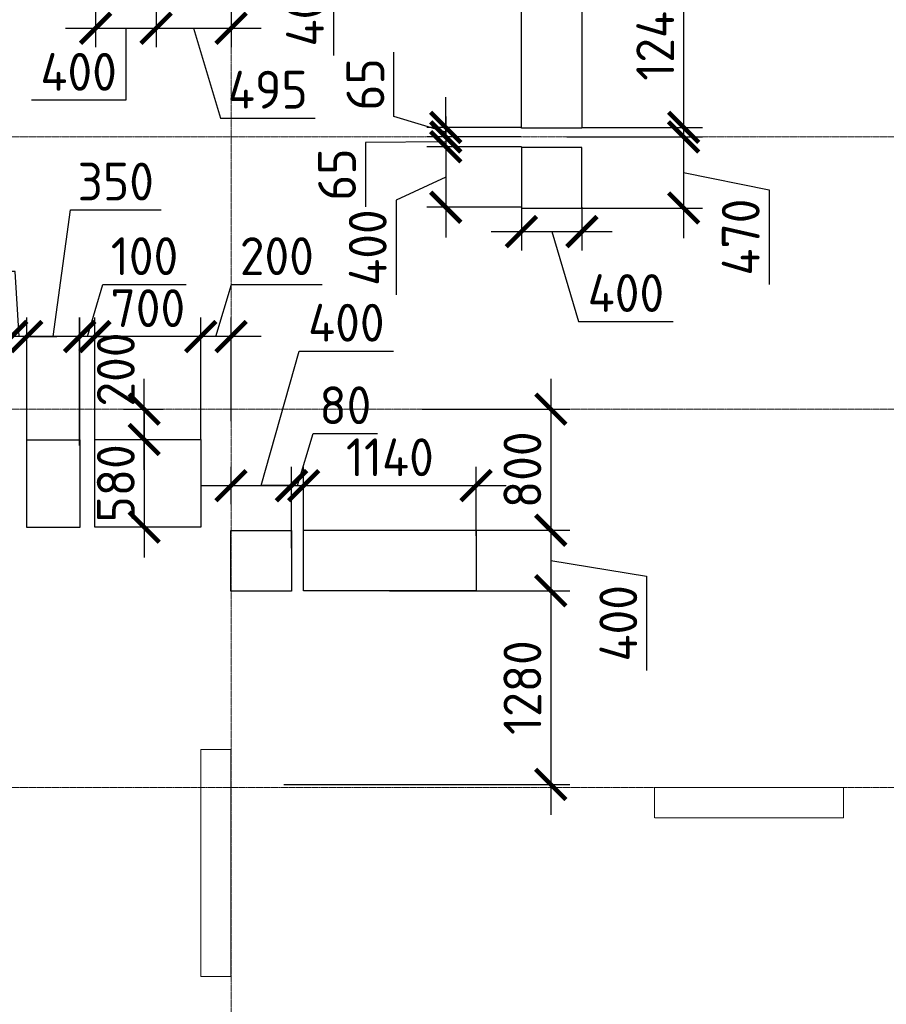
# Model space of a CAD drawing. Header units: millimetres. Extents: x -42044588 to 856694, y -806701 to 941911.
# Tile 39 of 256: x -156715 to -150986, y -427804 to -421296. Entities that reach past the tile are written whole.
import ezdxf

# ---------------------------------------------------------------- set-up
doc = ezdxf.new("R2010")
doc.units = ezdxf.units.MM
for name, pattern in [('______5', [1100, 800, -100, 100, -100]), ('DASHED', [7, 5, -2, 0]), ('осевая', [50.8, 31.75, -6.35, 6.35, -6.35])]:
    doc.linetypes.add(name, pattern=pattern)
doc.layers.add('Колонна_ бетон', color=7, linetype='Continuous', lineweight=50, true_color=0xb4b496)
for name, color, linetype, lineweight in [('Оси', 40, '______5', 18), ('Перекрытие ж_бетон', 1, 'Continuous', 30), ('РАЗМЕРЫ', 1, 'Continuous', 9)]:
    doc.layers.add(name, color=color, linetype=linetype, lineweight=lineweight)
doc.styles.add('GOST-2.304_Type-B', font='GOST_Common.ttf')
doc.dimstyles.new('СПДС', dxfattribs={"dimscale": 100, "dimtxt": 2.5, "dimasz": 2, "dimexe": 1.25, "dimexo": 0, "dimtad": 1, "dimdec": 0, "dimrnd": 5, "dimtxsty": 'GOST-2.304_Type-B', "dimblk": 'ARCHTICK', "dimcen": 2.5, "dimdle": 2, "dimclrd": 1, "dimclre": 1, "dimclrt": 1, "dimadec": 0, "dimazin": 2, "dimtfac": 0.75, "dimtdec": 0, "dimtmove": 1, "dimatfit": 3, "dimfxl": 0, "dimtolj": 1, "dimarcsym": 0})

# ---------------------------------------------------------------- blocks, each defined once
blk = doc.blocks.new('подложка стн 1-го этажа')
at = {"layer": 'Колонна_ бетон', "color": 252, "linetype": 'DASHED', "lineweight": 0, "ltscale": 0.5, "true_color": 0x939598, "transparency": 33554687}
for p, q in [((48643.8, 14861.8, -200), (48443.8, 14861.8, -200)), ((48443.8, 14861.8, -200), (48443.8, 14861.8, -200)), ((48443.8, 13361.8, -200), (48443.8, 14861.8, -200)), ((48643.8, 14861.8, -200), (48643.8, 14861.8, -200)), ((48643.8, 14861.8, -200), (48643.8, 13361.8, -200)), ((51443.8, 14411.8, -200), (51443.8, 14611.8, -200)), ((51443.8, 14611.8, -200), (51443.8, 14611.8, -200)), ((51443.8, 14611.8, -200), (52693.8, 14611.8, -200)), ((52693.8, 14611.8, -200), (52693.8, 14411.8, -200)), ((52693.8, 14611.8, -200), (52693.8, 14611.8, -200)), ((51443.8, 14411.8, -200), (51443.8, 14411.8, -200)), ((52693.8, 14411.8, -200), (51443.8, 14411.8, -200)), ((52693.8, 14411.8, -200), (52693.8, 14411.8, -200)), ((48443.8, 13361.8, -200), (48643.8, 13361.8, -200)), ((48443.8, 13361.8, -200), (48443.8, 13361.8, -200)), ((48643.8, 13361.8, -200), (48643.8, 13361.8, -200))]:
    blk.add_line(p, q, dxfattribs=at)
blk = doc.blocks.new('_ArchTick')
at = {"color": 0, "linetype": 'ByBlock', "const_width": 0.15}
blk.add_lwpolyline([(-0.5, -0.5), (0.5, 0.5)], dxfattribs=at)
blk = doc.blocks.new('*D4025')
at = {"layer": 'DEFPOINTS', "color": 0, "transparency": 16777216}
for p in [(-154917.9, -424375.8), (-155318, -424498.7), (-154917.9, -424789.5)]:
    blk.add_point(p, dxfattribs=at)
at = {"layer": 'РАЗМЕРЫ', "color": 1, "lineweight": -2, "transparency": 16777216}
for p, q in [((-155118, -424375.8), (-154868.2, -423486.4)), ((-154868.2, -423486.4), (-154243.2, -423486.4)), ((-155318, -424498.7), (-155318, -424250.8)), ((-154917.9, -424789.5), (-154917.9, -424250.8)), ((-155518, -424375.8), (-154717.9, -424375.8))]:
    blk.add_line(p, q, dxfattribs=at)
at = {"layer": 'РАЗМЕРЫ', "color": 1, "lineweight": -2, "transparency": 16777216, "xscale": 200, "yscale": 200, "zscale": 200, "rotation": 180}
blk.add_blockref('_ArchTick', (-155318, -424375.8), dxfattribs=at)
at = {"layer": 'РАЗМЕРЫ', "color": 1, "lineweight": -2, "transparency": 16777216, "xscale": 200, "yscale": 200, "zscale": 200}
blk.add_blockref('_ArchTick', (-154917.9, -424375.8), dxfattribs=at)
at = {"layer": 'РАЗМЕРЫ', "color": 1, "lineweight": 0, "transparency": 16777216, "insert": (-154555.7, -423298.9), "char_height": 250, "attachment_point": 5, "style": 'GOST-2.304_Type-B'}
blk.add_mtext('\\A1;400', dxfattribs=at)
blk = doc.blocks.new('*D4026')
at = {"layer": 'DEFPOINTS', "color": 0, "transparency": 16777216}
for p in [(-153097.8, -422070.7), (-153183.7, -422540.7), (-152325.9, -422540.7)]:
    blk.add_point(p, dxfattribs=at)
at = {"layer": 'РАЗМЕРЫ', "color": 1, "lineweight": -2, "transparency": 16777216}
for p, q in [((-152325.9, -421870.7), (-152325.9, -422740.7)), ((-153097.8, -422070.7), (-152200.9, -422070.7)), ((-152325.9, -422305.7), (-151760.7, -422420.7)), ((-151760.7, -422420.7), (-151760.7, -423045.7)), ((-153183.7, -422540.7), (-152200.9, -422540.7))]:
    blk.add_line(p, q, dxfattribs=at)
at = {"layer": 'РАЗМЕРЫ', "color": 1, "lineweight": -2, "transparency": 16777216, "xscale": 200, "yscale": 200, "zscale": 200}
for p, rotation in [((-152325.9, -422070.7), 90), ((-152325.9, -422540.7), 270)]:
    blk.add_blockref('_ArchTick', p, dxfattribs=dict(at, rotation=rotation))
at = {"layer": 'РАЗМЕРЫ', "color": 1, "lineweight": 0, "transparency": 16777216, "insert": (-151948.2, -422733.2), "char_height": 250, "attachment_point": 5, "rotation": 90, "style": 'GOST-2.304_Type-B'}
blk.add_mtext('\\A1;470', dxfattribs=at)
blk = doc.blocks.new('*D4027')
at = {"layer": 'DEFPOINTS', "color": 0, "transparency": 16777216}
for p in [(-156213, -420185.8, 4500), (-155813.4, -420238), (-155813.4, -421352.4)]:
    blk.add_point(p, dxfattribs=at)
at = {"layer": 'РАЗМЕРЫ', "color": 1, "lineweight": -2, "transparency": 16777216}
for p, q in [((-156213, -420185.8), (-156213, -421477.4)), ((-155813.4, -420238), (-155813.4, -421477.4)), ((-156413, -421352.4), (-155613.4, -421352.4)), ((-156013.2, -421352.4), (-156012.9, -421828.1)), ((-156012.9, -421828.1), (-156637.9, -421828.1))]:
    blk.add_line(p, q, dxfattribs=at)
at = {"layer": 'РАЗМЕРЫ', "color": 1, "lineweight": -2, "transparency": 16777216, "xscale": 200, "yscale": 200, "zscale": 200, "rotation": 180}
blk.add_blockref('_ArchTick', (-156213, -421352.4), dxfattribs=at)
at = {"layer": 'РАЗМЕРЫ', "color": 1, "lineweight": -2, "transparency": 16777216, "xscale": 200, "yscale": 200, "zscale": 200}
blk.add_blockref('_ArchTick', (-155813.4, -421352.4), dxfattribs=at)
at = {"layer": 'РАЗМЕРЫ', "color": 1, "lineweight": 0, "transparency": 16777216, "insert": (-156325.4, -421640.6), "char_height": 250, "attachment_point": 5, "style": 'GOST-2.304_Type-B'}
blk.add_mtext('\\A1;400', dxfattribs=at)
blk = doc.blocks.new('*D4055')
at = {"layer": 'DEFPOINTS', "color": 0, "transparency": 16777216}
for p in [(-155815.4, -420570.7), (-155564.3, -420970.7), (-155464, -420970.7)]:
    blk.add_point(p, dxfattribs=at)
at = {"layer": 'РАЗМЕРЫ', "color": 1, "lineweight": -2, "transparency": 16777216}
for p, q in [((-155464, -420370.7), (-155464, -421170.7)), ((-155815.4, -420570.7), (-155339, -420570.7)), ((-155464, -420770.7), (-154641.4, -420908.2)), ((-154641.4, -420908.2), (-154641.4, -421533.2)), ((-155564.3, -420970.7), (-155339, -420970.7))]:
    blk.add_line(p, q, dxfattribs=at)
at = {"layer": 'РАЗМЕРЫ', "color": 1, "lineweight": -2, "transparency": 16777216, "xscale": 200, "yscale": 200, "zscale": 200}
for p, rotation in [((-155464, -420570.7), 90), ((-155464, -420970.7), 270)]:
    blk.add_blockref('_ArchTick', p, dxfattribs=dict(at, rotation=rotation))
at = {"layer": 'РАЗМЕРЫ', "color": 1, "lineweight": 0, "transparency": 16777216, "insert": (-154828.9, -421220.7), "char_height": 250, "attachment_point": 5, "rotation": 90, "style": 'GOST-2.304_Type-B'}
blk.add_mtext('\\A1;400', dxfattribs=at)
blk = doc.blocks.new('*D4173')
at = {"layer": 'DEFPOINTS', "color": 0, "transparency": 16777216}
for p in [(-155813.4, -420238), (-155318, -420250.7), (-155318, -421352.4)]:
    blk.add_point(p, dxfattribs=at)
at = {"layer": 'РАЗМЕРЫ', "color": 1, "lineweight": -2, "transparency": 16777216}
for p, q in [((-155813.4, -420238), (-155813.4, -421477.4)), ((-155318, -420250.7), (-155318, -421477.4)), ((-156013.4, -421352.4), (-155118, -421352.4)), ((-155565.7, -421352.4), (-155387.6, -421946.1)), ((-155387.6, -421946.1), (-154762.6, -421946.1))]:
    blk.add_line(p, q, dxfattribs=at)
at = {"layer": 'РАЗМЕРЫ', "color": 1, "lineweight": -2, "transparency": 16777216, "xscale": 200, "yscale": 200, "zscale": 200, "rotation": 180}
blk.add_blockref('_ArchTick', (-155813.4, -421352.4), dxfattribs=at)
at = {"layer": 'РАЗМЕРЫ', "color": 1, "lineweight": -2, "transparency": 16777216, "xscale": 200, "yscale": 200, "zscale": 200}
blk.add_blockref('_ArchTick', (-155318, -421352.4), dxfattribs=at)
at = {"layer": 'РАЗМЕРЫ', "color": 1, "lineweight": 0, "transparency": 16777216, "insert": (-155075.1, -421758.6), "char_height": 250, "attachment_point": 5, "style": 'GOST-2.304_Type-B'}
blk.add_mtext('\\A1;495', dxfattribs=at)
blk = doc.blocks.new('*D4111')
at = {"layer": 'DEFPOINTS', "color": 0, "transparency": 16777216}
for p in [(-154837.7, -424375.8), (-154837.7, -424670.7), (-154917.9, -424789.5)]:
    blk.add_point(p, dxfattribs=at)
at = {"layer": 'РАЗМЕРЫ', "color": 1, "lineweight": -2, "transparency": 16777216}
for p, q in [((-154877.8, -424375.8), (-154774.7, -424032)), ((-154774.7, -424032), (-154349.7, -424032)), ((-154917.9, -424789.5), (-154917.9, -424250.8)), ((-154837.7, -424670.7), (-154837.7, -424250.8)), ((-154917.9, -424375.8), (-155117.9, -424375.8)), ((-154917.9, -424375.8), (-154837.7, -424375.8)), ((-154917.9, -424375.8), (-154837.7, -424375.8)), ((-154837.7, -424375.8), (-154637.7, -424375.8))]:
    blk.add_line(p, q, dxfattribs=at)
at = {"layer": 'РАЗМЕРЫ', "color": 1, "lineweight": -2, "transparency": 16777216, "xscale": 200, "yscale": 200, "zscale": 200}
blk.add_blockref('_ArchTick', (-154917.9, -424375.8), dxfattribs=at)
at = {"layer": 'РАЗМЕРЫ', "color": 1, "lineweight": -2, "transparency": 16777216, "xscale": 200, "yscale": 200, "zscale": 200, "rotation": 180}
blk.add_blockref('_ArchTick', (-154837.7, -424375.8), dxfattribs=at)
at = {"layer": 'РАЗМЕРЫ', "color": 1, "lineweight": 0, "transparency": 16777216, "insert": (-154562.2, -423844.5), "char_height": 250, "attachment_point": 5, "style": 'GOST-2.304_Type-B'}
blk.add_mtext('\\A1;80', dxfattribs=at)
blk = doc.blocks.new('*D4112')
at = {"layer": 'DEFPOINTS', "color": 0, "transparency": 16777216}
for p in [(-153697.9, -424375.8), (-154837.7, -424670.7), (-153697.9, -424707, -200)]:
    blk.add_point(p, dxfattribs=at)
at = {"layer": 'РАЗМЕРЫ', "color": 1, "lineweight": -2, "transparency": 16777216}
for p, q in [((-154837.7, -424670.7), (-154837.7, -424250.8)), ((-153697.9, -424707), (-153697.9, -424250.8)), ((-155037.7, -424375.8), (-153497.9, -424375.8))]:
    blk.add_line(p, q, dxfattribs=at)
at = {"layer": 'РАЗМЕРЫ', "color": 1, "lineweight": -2, "transparency": 16777216, "xscale": 200, "yscale": 200, "zscale": 200, "rotation": 180}
blk.add_blockref('_ArchTick', (-154837.7, -424375.8), dxfattribs=at)
at = {"layer": 'РАЗМЕРЫ', "color": 1, "lineweight": -2, "transparency": 16777216, "xscale": 200, "yscale": 200, "zscale": 200}
blk.add_blockref('_ArchTick', (-153697.9, -424375.8), dxfattribs=at)
at = {"layer": 'РАЗМЕРЫ', "color": 1, "lineweight": 0, "transparency": 16777216, "insert": (-154267.8, -424188.3), "char_height": 250, "attachment_point": 5, "style": 'GOST-2.304_Type-B'}
blk.add_mtext('\\A1;1140', dxfattribs=at)
blk = doc.blocks.new('*D4113')
at = {"layer": 'DEFPOINTS', "color": 0, "transparency": 16777216}
for p in [(-154055.1, -423870.7), (-154271.2, -424670.7), (-153204, -424670.7)]:
    blk.add_point(p, dxfattribs=at)
at = {"layer": 'РАЗМЕРЫ', "color": 1, "lineweight": -2, "transparency": 16777216}
for p, q in [((-153204, -423670.7), (-153204, -424870.7)), ((-154055.1, -423870.7), (-153079, -423870.7)), ((-154271.2, -424670.7), (-153079, -424670.7))]:
    blk.add_line(p, q, dxfattribs=at)
at = {"layer": 'РАЗМЕРЫ', "color": 1, "lineweight": -2, "transparency": 16777216, "xscale": 200, "yscale": 200, "zscale": 200}
for p, rotation in [((-153204, -423870.7), 90), ((-153204, -424670.7), 270)]:
    blk.add_blockref('_ArchTick', p, dxfattribs=dict(at, rotation=rotation))
at = {"layer": 'РАЗМЕРЫ', "color": 1, "lineweight": 0, "transparency": 16777216, "insert": (-153391.5, -424270.7), "char_height": 250, "attachment_point": 5, "rotation": 90, "style": 'GOST-2.304_Type-B'}
blk.add_mtext('\\A1;800', dxfattribs=at)
blk = doc.blocks.new('*D4114')
at = {"layer": 'DEFPOINTS', "color": 0, "transparency": 16777216}
for p in [(-154208.3, -424670.7), (-154271.2, -425070.7), (-153204, -425070.7)]:
    blk.add_point(p, dxfattribs=at)
at = {"layer": 'РАЗМЕРЫ', "color": 1, "lineweight": -2, "transparency": 16777216}
for p, q in [((-153204, -424470.7), (-153204, -425270.7)), ((-154208.3, -424670.7), (-153079, -424670.7)), ((-153204, -424870.7), (-152570.1, -424973.3)), ((-152570.1, -424973.3), (-152570.1, -425598.3)), ((-154271.2, -425070.7), (-153079, -425070.7))]:
    blk.add_line(p, q, dxfattribs=at)
at = {"layer": 'РАЗМЕРЫ', "color": 1, "lineweight": -2, "transparency": 16777216, "xscale": 200, "yscale": 200, "zscale": 200}
for p, rotation in [((-153204, -424670.7), 90), ((-153204, -425070.7), 270)]:
    blk.add_blockref('_ArchTick', p, dxfattribs=dict(at, rotation=rotation))
at = {"layer": 'РАЗМЕРЫ', "color": 1, "lineweight": 0, "transparency": 16777216, "insert": (-152757.6, -425285.8), "char_height": 250, "attachment_point": 5, "rotation": 90, "style": 'GOST-2.304_Type-B'}
blk.add_mtext('\\A1;400', dxfattribs=at)
blk = doc.blocks.new('*D4115')
at = {"layer": 'DEFPOINTS', "color": 0, "transparency": 16777216}
for p in [(-154243.7, -425070.7), (-154967.9, -426350.7), (-153204, -426350.7)]:
    blk.add_point(p, dxfattribs=at)
at = {"layer": 'РАЗМЕРЫ', "color": 1, "lineweight": -2, "transparency": 16777216}
for p, q in [((-153204, -424870.7), (-153204, -426550.7)), ((-154243.7, -425070.7), (-153079, -425070.7)), ((-154967.9, -426350.7), (-153079, -426350.7))]:
    blk.add_line(p, q, dxfattribs=at)
at = {"layer": 'РАЗМЕРЫ', "color": 1, "lineweight": -2, "transparency": 16777216, "xscale": 200, "yscale": 200, "zscale": 200}
for p, rotation in [((-153204, -425070.7), 90), ((-153204, -426350.7), 270)]:
    blk.add_blockref('_ArchTick', p, dxfattribs=dict(at, rotation=rotation))
at = {"layer": 'РАЗМЕРЫ', "color": 1, "lineweight": 0, "transparency": 16777216, "insert": (-153391.5, -425710.7), "char_height": 250, "attachment_point": 5, "rotation": 90, "style": 'GOST-2.304_Type-B'}
blk.add_mtext('\\A1;1280', dxfattribs=at)
blk = doc.blocks.new('*D4190')
at = {"layer": 'DEFPOINTS', "color": 0, "transparency": 16777216}
for p in [(-155517.8, -423390.3), (-155318, -423948.7), (-155517.8, -424070.7)]:
    blk.add_point(p, dxfattribs=at)
at = {"layer": 'РАЗМЕРЫ', "color": 1, "lineweight": -2, "transparency": 16777216}
for p, q in [((-155417.9, -423390.3), (-155314.8, -423046.5)), ((-155314.8, -423046.5), (-154714.8, -423046.5)), ((-155517.8, -424070.7), (-155517.8, -423265.3)), ((-155318, -423948.7), (-155318, -423265.3)), ((-155118, -423390.3), (-155717.8, -423390.3))]:
    blk.add_line(p, q, dxfattribs=at)
at = {"layer": 'РАЗМЕРЫ', "color": 1, "lineweight": -2, "transparency": 16777216, "xscale": 200, "yscale": 200, "zscale": 200, "rotation": 180}
blk.add_blockref('_ArchTick', (-155517.8, -423390.3), dxfattribs=at)
at = {"layer": 'РАЗМЕРЫ', "color": 1, "lineweight": -2, "transparency": 16777216, "xscale": 200, "yscale": 200, "zscale": 200}
blk.add_blockref('_ArchTick', (-155318, -423390.3), dxfattribs=at)
at = {"layer": 'РАЗМЕРЫ', "color": 1, "lineweight": 0, "transparency": 16777216, "insert": (-155014.8, -422859), "char_height": 250, "attachment_point": 5, "style": 'GOST-2.304_Type-B'}
blk.add_mtext('\\A1;200', dxfattribs=at)
blk = doc.blocks.new('*D4116')
at = {"layer": 'DEFPOINTS', "color": 0, "transparency": 16777216}
for p in [(-156217.7, -423390.3), (-155517.8, -423740.7), (-156217.7, -424070.7)]:
    blk.add_point(p, dxfattribs=at)
at = {"layer": 'РАЗМЕРЫ', "color": 1, "lineweight": -2, "transparency": 16777216}
for p, q in [((-156217.7, -424070.7), (-156217.7, -423265.3)), ((-155517.8, -423740.7), (-155517.8, -423265.3)), ((-155317.8, -423390.3), (-156417.7, -423390.3))]:
    blk.add_line(p, q, dxfattribs=at)
at = {"layer": 'РАЗМЕРЫ', "color": 1, "lineweight": -2, "transparency": 16777216, "xscale": 200, "yscale": 200, "zscale": 200, "rotation": 180}
blk.add_blockref('_ArchTick', (-156217.7, -423390.3), dxfattribs=at)
at = {"layer": 'РАЗМЕРЫ', "color": 1, "lineweight": -2, "transparency": 16777216, "xscale": 200, "yscale": 200, "zscale": 200}
blk.add_blockref('_ArchTick', (-155517.8, -423390.3), dxfattribs=at)
at = {"layer": 'РАЗМЕРЫ', "color": 1, "lineweight": 0, "transparency": 16777216, "insert": (-155867.8, -423202.8), "char_height": 250, "attachment_point": 5, "style": 'GOST-2.304_Type-B'}
blk.add_mtext('\\A1;700', dxfattribs=at)
blk = doc.blocks.new('*D4117')
at = {"layer": 'DEFPOINTS', "color": 0, "transparency": 16777216}
for p in [(-156317.9, -423390.3), (-156317.9, -424070.7), (-156217.7, -424070.7)]:
    blk.add_point(p, dxfattribs=at)
at = {"layer": 'РАЗМЕРЫ', "color": 1, "lineweight": -2, "transparency": 16777216}
for p, q in [((-156267.8, -423390.3), (-156164.7, -423046.5)), ((-156164.7, -423046.5), (-155614.7, -423046.5)), ((-156317.9, -424070.7), (-156317.9, -423265.3)), ((-156217.7, -424070.7), (-156217.7, -423265.3)), ((-156317.9, -423390.3), (-156517.9, -423390.3)), ((-156217.7, -423390.3), (-156317.9, -423390.3)), ((-156217.7, -423390.3), (-156317.9, -423390.3)), ((-156217.7, -423390.3), (-156017.7, -423390.3))]:
    blk.add_line(p, q, dxfattribs=at)
at = {"layer": 'РАЗМЕРЫ', "color": 1, "lineweight": -2, "transparency": 16777216, "xscale": 200, "yscale": 200, "zscale": 200}
blk.add_blockref('_ArchTick', (-156317.9, -423390.3), dxfattribs=at)
at = {"layer": 'РАЗМЕРЫ', "color": 1, "lineweight": -2, "transparency": 16777216, "xscale": 200, "yscale": 200, "zscale": 200, "rotation": 180}
blk.add_blockref('_ArchTick', (-156217.7, -423390.3), dxfattribs=at)
at = {"layer": 'РАЗМЕРЫ', "color": 1, "lineweight": 0, "transparency": 16777216, "insert": (-155889.7, -422859), "char_height": 250, "attachment_point": 5, "style": 'GOST-2.304_Type-B'}
blk.add_mtext('\\A1;100', dxfattribs=at)
blk = doc.blocks.new('*D4118')
at = {"layer": 'DEFPOINTS', "color": 0, "transparency": 16777216}
for p in [(-156668.4, -423390.3), (-156668.4, -424070.7), (-156318.9, -424110.9)]:
    blk.add_point(p, dxfattribs=at)
at = {"layer": 'РАЗМЕРЫ', "color": 1, "lineweight": -2, "transparency": 16777216}
for p, q in [((-156493.7, -423390.3), (-156379.9, -422553.4)), ((-156379.9, -422553.4), (-155779.9, -422553.4)), ((-156668.4, -424070.7), (-156668.4, -423265.3)), ((-156318.9, -424110.9), (-156318.9, -423265.3)), ((-156118.9, -423390.3), (-156868.4, -423390.3))]:
    blk.add_line(p, q, dxfattribs=at)
at = {"layer": 'РАЗМЕРЫ', "color": 1, "lineweight": -2, "transparency": 16777216, "xscale": 200, "yscale": 200, "zscale": 200, "rotation": 180}
blk.add_blockref('_ArchTick', (-156668.4, -423390.3), dxfattribs=at)
at = {"layer": 'РАЗМЕРЫ', "color": 1, "lineweight": -2, "transparency": 16777216, "xscale": 200, "yscale": 200, "zscale": 200}
blk.add_blockref('_ArchTick', (-156318.9, -423390.3), dxfattribs=at)
at = {"layer": 'РАЗМЕРЫ', "color": 1, "lineweight": 0, "transparency": 16777216, "insert": (-156079.9, -422365.9), "char_height": 250, "attachment_point": 5, "style": 'GOST-2.304_Type-B'}
blk.add_mtext('\\A1;350', dxfattribs=at)
blk = doc.blocks.new('*D4119')
at = {"layer": 'DEFPOINTS', "color": 0, "transparency": 16777216}
for p in [(-156768.2, -423390.3), (-156768.2, -424020.8), (-156668.4, -424070.7)]:
    blk.add_point(p, dxfattribs=at)
at = {"layer": 'РАЗМЕРЫ', "color": 1, "lineweight": -2, "transparency": 16777216}
for p, q in [((-156745.3, -422960.5), (-157295.3, -422960.5)), ((-156718.3, -423390.3), (-156745.3, -422960.5)), ((-156768.2, -424020.8), (-156768.2, -423265.3)), ((-156668.4, -424070.7), (-156668.4, -423265.3)), ((-156768.2, -423390.3), (-156968.2, -423390.3)), ((-156668.4, -423390.3), (-156768.2, -423390.3)), ((-156668.4, -423390.3), (-156768.2, -423390.3)), ((-156668.4, -423390.3), (-156468.4, -423390.3))]:
    blk.add_line(p, q, dxfattribs=at)
at = {"layer": 'РАЗМЕРЫ', "color": 1, "lineweight": -2, "transparency": 16777216, "xscale": 200, "yscale": 200, "zscale": 200}
blk.add_blockref('_ArchTick', (-156768.2, -423390.3), dxfattribs=at)
at = {"layer": 'РАЗМЕРЫ', "color": 1, "lineweight": -2, "transparency": 16777216, "xscale": 200, "yscale": 200, "zscale": 200, "rotation": 180}
blk.add_blockref('_ArchTick', (-156668.4, -423390.3), dxfattribs=at)
at = {"layer": 'РАЗМЕРЫ', "color": 1, "lineweight": 0, "transparency": 16777216, "insert": (-157020.3, -422773), "char_height": 250, "attachment_point": 5, "style": 'GOST-2.304_Type-B'}
blk.add_mtext('\\A1;100', dxfattribs=at)
blk = doc.blocks.new('*D4120')
at = {"layer": 'DEFPOINTS', "color": 0, "transparency": 16777216}
for p in [(-157368.2, -423390.3), (-157368.2, -424020.8), (-156768.2, -424020.8)]:
    blk.add_point(p, dxfattribs=at)
at = {"layer": 'РАЗМЕРЫ', "color": 1, "lineweight": -2, "transparency": 16777216}
for p, q in [((-157368.2, -424020.8), (-157368.2, -423265.3)), ((-156768.2, -424020.8), (-156768.2, -423265.3)), ((-156568.2, -423390.3), (-157568.2, -423390.3))]:
    blk.add_line(p, q, dxfattribs=at)
at = {"layer": 'РАЗМЕРЫ', "color": 1, "lineweight": -2, "transparency": 16777216, "xscale": 200, "yscale": 200, "zscale": 200, "rotation": 180}
blk.add_blockref('_ArchTick', (-157368.2, -423390.3), dxfattribs=at)
at = {"layer": 'РАЗМЕРЫ', "color": 1, "lineweight": -2, "transparency": 16777216, "xscale": 200, "yscale": 200, "zscale": 200}
blk.add_blockref('_ArchTick', (-156768.2, -423390.3), dxfattribs=at)
at = {"layer": 'РАЗМЕРЫ', "color": 1, "lineweight": 0, "transparency": 16777216, "insert": (-157068.2, -423202.8), "char_height": 250, "attachment_point": 5, "style": 'GOST-2.304_Type-B'}
blk.add_mtext('\\A1;600', dxfattribs=at)
blk = doc.blocks.new('*D4122')
at = {"layer": 'DEFPOINTS', "color": 0, "transparency": 16777216}
for p in [(-156028.2, -423870.7), (-155892, -423870.7), (-156028.2, -424070.7)]:
    blk.add_point(p, dxfattribs=at)
at = {"layer": 'РАЗМЕРЫ', "color": 1, "lineweight": -2, "transparency": 16777216}
for p, q in [((-155892, -424270.7), (-155892, -423670.7)), ((-156028.2, -423870.7), (-155767, -423870.7)), ((-156028.2, -424070.7), (-155767, -424070.7))]:
    blk.add_line(p, q, dxfattribs=at)
at = {"layer": 'РАЗМЕРЫ', "color": 1, "lineweight": -2, "transparency": 16777216, "xscale": 200, "yscale": 200, "zscale": 200}
for p, rotation in [((-155892, -423870.7), 90), ((-155892, -424070.7), 270)]:
    blk.add_blockref('_ArchTick', p, dxfattribs=dict(at, rotation=rotation))
at = {"layer": 'РАЗМЕРЫ', "color": 1, "lineweight": 0, "transparency": 16777216, "insert": (-156079.5, -423608.3), "char_height": 250, "attachment_point": 5, "rotation": 90, "style": 'GOST-2.304_Type-B'}
blk.add_mtext('\\A1;200', dxfattribs=at)
blk = doc.blocks.new('*D4123')
at = {"layer": 'DEFPOINTS', "color": 0, "transparency": 16777216}
for p in [(-156028.2, -424070.7), (-155892, -424650.6), (-155867.8, -424650.6)]:
    blk.add_point(p, dxfattribs=at)
at = {"layer": 'РАЗМЕРЫ', "color": 1, "lineweight": -2, "transparency": 16777216}
for p, q in [((-155892, -423870.7), (-155892, -424850.6)), ((-156028.2, -424070.7), (-155767, -424070.7)), ((-155867.8, -424650.6), (-156017, -424650.6))]:
    blk.add_line(p, q, dxfattribs=at)
at = {"layer": 'РАЗМЕРЫ', "color": 1, "lineweight": -2, "transparency": 16777216, "xscale": 200, "yscale": 200, "zscale": 200}
for p, rotation in [((-155892, -424070.7), 90), ((-155892, -424650.6), 270)]:
    blk.add_blockref('_ArchTick', p, dxfattribs=dict(at, rotation=rotation))
at = {"layer": 'РАЗМЕРЫ', "color": 1, "lineweight": 0, "transparency": 16777216, "insert": (-156079.5, -424360.7), "char_height": 250, "attachment_point": 5, "rotation": 90, "style": 'GOST-2.304_Type-B'}
blk.add_mtext('\\A1;580', dxfattribs=at)
blk = doc.blocks.new('*D3986')
at = {"layer": 'DEFPOINTS', "color": 0, "transparency": 16777216}
for p in [(-152997.8, -420767.5), (-152997.8, -422007.5), (-152325.9, -422007.5)]:
    blk.add_point(p, dxfattribs=at)
at = {"layer": 'РАЗМЕРЫ', "color": 1, "lineweight": -2, "transparency": 16777216}
for p, q in [((-152325.9, -420567.5), (-152325.9, -422207.5)), ((-152997.8, -420767.5), (-152200.9, -420767.5)), ((-152997.8, -422007.5), (-152200.9, -422007.5))]:
    blk.add_line(p, q, dxfattribs=at)
at = {"layer": 'РАЗМЕРЫ', "color": 1, "lineweight": -2, "transparency": 16777216, "xscale": 200, "yscale": 200, "zscale": 200}
for p, rotation in [((-152325.9, -420767.5), 90), ((-152325.9, -422007.5), 270)]:
    blk.add_blockref('_ArchTick', p, dxfattribs=dict(at, rotation=rotation))
at = {"layer": 'РАЗМЕРЫ', "color": 1, "lineweight": 0, "transparency": 16777216, "insert": (-152513.4, -421387.5), "char_height": 250, "attachment_point": 5, "rotation": 90, "style": 'GOST-2.304_Type-B'}
blk.add_mtext('\\A1;1240', dxfattribs=at)
blk = doc.blocks.new('*D3988')
at = {"layer": 'DEFPOINTS', "color": 0, "transparency": 16777216}
for p in [(-153397.8, -422535.8), (-152998.2, -422535.8), (-152998.2, -422696.4)]:
    blk.add_point(p, dxfattribs=at)
at = {"layer": 'РАЗМЕРЫ', "color": 1, "lineweight": -2, "transparency": 16777216}
for p, q in [((-153397.8, -422535.8), (-153397.8, -422821.4)), ((-152998.2, -422535.8), (-152998.2, -422821.4)), ((-153597.8, -422696.4), (-152798.2, -422696.4)), ((-153198, -422696.4), (-153019.9, -423290.2)), ((-153019.9, -423290.2), (-152394.9, -423290.2))]:
    blk.add_line(p, q, dxfattribs=at)
at = {"layer": 'РАЗМЕРЫ', "color": 1, "lineweight": -2, "transparency": 16777216, "xscale": 200, "yscale": 200, "zscale": 200, "rotation": 180}
blk.add_blockref('_ArchTick', (-153397.8, -422696.4), dxfattribs=at)
at = {"layer": 'РАЗМЕРЫ', "color": 1, "lineweight": -2, "transparency": 16777216, "xscale": 200, "yscale": 200, "zscale": 200}
blk.add_blockref('_ArchTick', (-152998.2, -422696.4), dxfattribs=at)
at = {"layer": 'РАЗМЕРЫ', "color": 1, "lineweight": 0, "transparency": 16777216, "insert": (-152707.4, -423102.7), "char_height": 250, "attachment_point": 5, "style": 'GOST-2.304_Type-B'}
blk.add_mtext('\\A1;400', dxfattribs=at)
blk = doc.blocks.new('*D3989')
at = {"layer": 'DEFPOINTS', "color": 0, "transparency": 16777216}
for p in [(-153397.8, -422135.8), (-153898.2, -422535.8), (-153397.8, -422535.8)]:
    blk.add_point(p, dxfattribs=at)
at = {"layer": 'РАЗМЕРЫ', "color": 1, "lineweight": -2, "transparency": 16777216}
for p, q in [((-153898.2, -421935.8), (-153898.2, -422735.8)), ((-153397.8, -422135.8), (-154023.2, -422135.8)), ((-153898.2, -422335.8), (-154226.6, -422489.9)), ((-154226.6, -422489.9), (-154226.6, -423114.9)), ((-153397.8, -422535.8), (-154023.2, -422535.8))]:
    blk.add_line(p, q, dxfattribs=at)
at = {"layer": 'РАЗМЕРЫ', "color": 1, "lineweight": -2, "transparency": 16777216, "xscale": 200, "yscale": 200, "zscale": 200}
for p, rotation in [((-153898.2, -422135.8), 90), ((-153898.2, -422535.8), 270)]:
    blk.add_blockref('_ArchTick', p, dxfattribs=dict(at, rotation=rotation))
at = {"layer": 'РАЗМЕРЫ', "color": 1, "lineweight": 0, "transparency": 16777216, "insert": (-154414.1, -422802.4), "char_height": 250, "attachment_point": 5, "rotation": 90, "style": 'GOST-2.304_Type-B'}
blk.add_mtext('\\A1;400', dxfattribs=at)
blk = doc.blocks.new('*D4161')
at = {"layer": 'DEFPOINTS', "color": 0, "transparency": 16777216}
for p in [(-153403, -422070.7), (-153898.2, -422135.8), (-153403, -422135.8)]:
    blk.add_point(p, dxfattribs=at)
at = {"layer": 'РАЗМЕРЫ', "color": 1, "lineweight": -2, "transparency": 16777216}
for p, q in [((-153898.2, -422070.7), (-153898.2, -421870.7)), ((-153898.2, -422103.2), (-154429.5, -422107.4)), ((-154429.5, -422107.4), (-154429.5, -422532.4)), ((-153403, -422070.7), (-154023.2, -422070.7)), ((-153898.2, -422070.7), (-153898.2, -422135.8)), ((-153898.2, -422070.7), (-153898.2, -422135.8)), ((-153403, -422135.8), (-154023.2, -422135.8)), ((-153898.2, -422135.8), (-153898.2, -422335.8))]:
    blk.add_line(p, q, dxfattribs=at)
at = {"layer": 'РАЗМЕРЫ', "color": 1, "lineweight": -2, "transparency": 16777216, "xscale": 200, "yscale": 200, "zscale": 200}
for p, rotation in [((-153898.2, -422070.7), 270), ((-153898.2, -422135.8), 90)]:
    blk.add_blockref('_ArchTick', p, dxfattribs=dict(at, rotation=rotation))
at = {"layer": 'РАЗМЕРЫ', "color": 1, "lineweight": 0, "transparency": 16777216, "insert": (-154617, -422319.9), "char_height": 250, "attachment_point": 5, "rotation": 90, "style": 'GOST-2.304_Type-B'}
blk.add_mtext('\\A1;65', dxfattribs=at)
blk = doc.blocks.new('*D3990')
at = {"layer": 'DEFPOINTS', "color": 0, "transparency": 16777216}
for p in [(-153898.2, -422007.5), (-153397.8, -422007.5), (-153403, -422070.7)]:
    blk.add_point(p, dxfattribs=at)
at = {"layer": 'РАЗМЕРЫ', "color": 1, "lineweight": -2, "transparency": 16777216}
for p, q in [((-154242, -421936), (-154242, -421511)), ((-153898.2, -422007.5), (-153898.2, -421807.5)), ((-153898.2, -422039.1), (-154242, -421936)), ((-153397.8, -422007.5), (-154023.2, -422007.5)), ((-153898.2, -422070.7), (-153898.2, -422007.5)), ((-153898.2, -422070.7), (-153898.2, -422007.5)), ((-153403, -422070.7), (-154023.2, -422070.7)), ((-153898.2, -422070.7), (-153898.2, -422270.7))]:
    blk.add_line(p, q, dxfattribs=at)
at = {"layer": 'РАЗМЕРЫ', "color": 1, "lineweight": -2, "transparency": 16777216, "xscale": 200, "yscale": 200, "zscale": 200}
for p, rotation in [((-153898.2, -422007.5), 270), ((-153898.2, -422070.7), 90)]:
    blk.add_blockref('_ArchTick', p, dxfattribs=dict(at, rotation=rotation))
at = {"layer": 'РАЗМЕРЫ', "color": 1, "lineweight": 0, "transparency": 16777216, "insert": (-154429.5, -421723.5), "char_height": 250, "attachment_point": 5, "rotation": 90, "style": 'GOST-2.304_Type-B'}
blk.add_mtext('\\A1;65', dxfattribs=at)
blk = doc.blocks.new('оси блок 2')
at = {"layer": 'Оси', "color": 16, "linetype": 'осевая', "lineweight": 0, "ltscale": 0.25, "transparency": 33554687}
for p, q in [((-45104.7, -322543), (-45104.7, -347914.1)), ((-89822.3, -333501.3), (-37238.5, -333501.3)), ((-89822.3, -335301.3), (-37238.5, -335301.3)), ((-89822.3, -337801.3), (-37238.5, -337801.3))]:
    blk.add_line(p, q, dxfattribs=at)
blk = doc.blocks.new('блочина')
at = {"layer": 'Перекрытие ж_бетон', "color": 4}
for points in [[(146133, 61377.8), (146533, 61377.8), (146533, 60137.8), (146133, 60137.8)], [(143212.9, 58077.6), (143212.9, 57497.7), (142862.4, 57497.7), (142862.4, 58077.6)], [(143313.1, 57499.7), (143313.1, 58079.6), (144013, 58079.6), (144013, 57499.7)], [(144612.9, 57477.7), (144612.9, 57077.6), (144212.9, 57077.6), (144212.9, 57477.7)], [(144693.1, 57079.7), (144693.1, 57479.7), (145833.1, 57479.7), (145833.1, 57079.7)]]:
    blk.add_lwpolyline(points, close=True, dxfattribs=at)
at = {"layer": 'РАЗМЕРЫ', "color": 4, "lineweight": 30}
blk.add_lwpolyline([(146532.7, 60009.6), (146133, 60009.6), (146133, 59609.6), (146532.7, 59609.6)], close=True, dxfattribs=at)

msp = doc.modelspace()

# ---------------------------------------------------------------- block references
for name, p in [('подложка стн 1-го этажа', (-203961.961, -440982.48, 560)), ('блочина', (-299531.072, -482150.833))]:
    msp.add_blockref(name, p)
at = {"layer": 'РАЗМЕРЫ'}
msp.add_blockref('оси блок 2', (-110213.32, -88569.364), dxfattribs=at)

# ---------------------------------------------------------------- dimensions: what is measured, and where the dimension line sits
at = {"layer": 'РАЗМЕРЫ', "lineweight": 0}
for base, p1, p2, picture, middle in [((-155813.429, -421352.388, 200), (-156213.036, -420185.797, 4700), (-155813.429, -420237.976, 200), '*D4027', (-156075.408, -421828.093, 200)), ((-156668.426, -423390.258, 200), (-156318.925, -424110.894, 200), (-156668.426, -424070.686, 200), '*D4118', (-156317.445, -422553.379, 200)), ((-156768.223, -423390.258, 200), (-156668.426, -424070.686, 200), (-156768.223, -424020.765, 200), '*D4119', (-156807.841, -422960.471, 200)), ((-157368.223, -423390.258, 200), (-156768.223, -424020.765, 200), (-157368.223, -424020.765, 200), '*D4120', (-157068.223, -423390.258, 200)), ((-154917.926, -424375.778, 200), (-155318.038, -424498.707, 200), (-154917.926, -424789.494, 200), '*D4025', (-154805.661, -423486.38, 200))]:
    dim = msp.add_linear_dim(base=base, p1=p1, p2=p2, dimstyle='СПДС', override={"dimrnd": 5}, dxfattribs=at)
    dim.commit()
    dim.dimension.update_dxf_attribs({"geometry": picture, "text_midpoint": middle, "dimtype": 160})
for base, p1, p2, picture, middle in [((-155318.038, -421352.388, 200), (-155813.429, -420237.976, 200), (-155318.038, -420250.719, 200), '*D4173', (-155325.108, -421758.638, 200)), ((-156317.925, -423390.258, 200), (-156217.722, -424070.686, 200), (-156317.925, -424070.686, 200), '*D4117', (-156102.198, -422859.008, 200)), ((-155517.833, -423390.258, 200), (-155318.038, -423948.7, 200), (-155517.833, -424070.686, 200), '*D4190', (-155252.311, -422859.008, 200)), ((-156217.722, -423390.258, 200), (-155517.833, -423740.66, 200), (-156217.722, -424070.686, 200), '*D4116', (-155867.778, -423202.758, 200)), ((-154837.722, -424375.778, 200), (-154917.926, -424789.494, 200), (-154837.722, -424670.662, 200), '*D4111', (-154712.199, -423844.528, 200)), ((-153697.935, -424375.778, 200), (-154837.722, -424670.662, 200), (-153697.935, -424707.038), '*D4112', (-154267.828, -424188.278, 200))]:
    dim = msp.add_linear_dim(base=base, p1=p1, p2=p2, dimstyle='СПДС', override={"dimrnd": 5}, dxfattribs=at)
    dim.commit()
    dim.dimension.update_dxf_attribs({"geometry": picture, "text_midpoint": middle})
for base, p1, p2, picture, middle in [((-155464.046, -420970.686, 200), (-155815.411, -420570.686, 200), (-155564.257, -420970.686, 200), '*D4055', (-154641.434, -420970.686, 200)), ((-152325.924, -422540.686, 200), (-153097.833, -422070.686, 200), (-153183.718, -422540.686, 200), '*D4026', (-151760.723, -422483.23, 200)), ((-155892.045, -423870.686, 200), (-156028.189, -424070.686, 200), (-156028.189, -423870.686, 200), '*D4122', (-155892.045, -423608.29, 200)), ((-155892.045, -424650.645, 200), (-156028.189, -424070.686, 200), (-155867.778, -424650.645, 200), '*D4123', (-155892.045, -424360.665, 200)), ((-153204.014, -425070.662, 200), (-154208.305, -424670.662, 200), (-154271.186, -425070.662, 200), '*D4114', (-152570.051, -425035.827, 200))]:
    dim = msp.add_linear_dim(base=base, p1=p1, p2=p2, angle=90, dimstyle='СПДС', override={"dimrnd": 5}, dxfattribs=at)
    dim.commit()
    dim.dimension.update_dxf_attribs({"geometry": picture, "text_midpoint": middle, "dimtype": 160})
for base, p1, p2, picture, middle in [((-152325.924, -422007.503, 200), (-152997.833, -420767.503, 200), (-152997.833, -422007.503, 200), '*D3986', (-152513.424, -421387.503, 200)), ((-153898.219, -422007.503, 200), (-153402.965, -422070.686, 200), (-153397.833, -422007.503, 200), '*D3990', (-154429.469, -421873.469, 200)), ((-153204.014, -424670.662, 200), (-154055.143, -423870.686, 200), (-154271.186, -424670.662, 200), '*D4113', (-153391.514, -424270.674, 200)), ((-153204.014, -426350.689, 200), (-154243.692, -425070.662, 200), (-154967.941, -426350.689, 200), '*D4115', (-153391.514, -425710.676, 200))]:
    dim = msp.add_linear_dim(base=base, p1=p1, p2=p2, angle=90, dimstyle='СПДС', override={"dimrnd": 5}, dxfattribs=at)
    dim.commit()
    dim.dimension.update_dxf_attribs({"geometry": picture, "text_midpoint": middle})
for base, p1, p2, picture, middle in [((-153898.219, -422135.756, 200), (-153402.965, -422070.686, 200), (-153402.965, -422135.756, 200), '*D4161', (-154429.469, -422169.875, 200)), ((-153898.219, -422535.756, 200), (-153397.833, -422135.756, 200), (-153397.833, -422535.756, 200), '*D3989', (-154226.565, -422552.447, 200))]:
    dim = msp.add_linear_dim(base=base, p1=p1, p2=p2, angle=90, dimstyle='СПДС', dxfattribs=at)
    dim.commit()
    dim.dimension.update_dxf_attribs({"geometry": picture, "text_midpoint": middle, "dimtype": 160})
dim = msp.add_linear_dim(base=(-152998.178, -422696.424, 200), p1=(-153397.833, -422535.756, 200), p2=(-152998.178, -422535.756, 200), dimstyle='СПДС', dxfattribs=at)
dim.commit()
dim.dimension.update_dxf_attribs({"geometry": '*D3988', "text_midpoint": (-152957.381, -423102.674, 200)})

doc.saveas('drawing.dxf')
